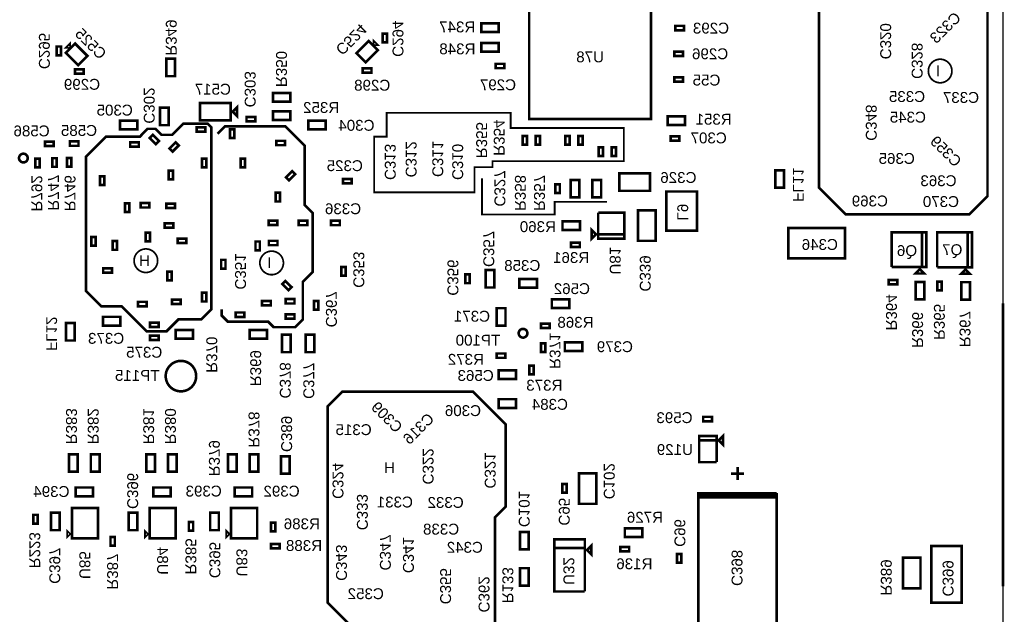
# Model space of a CAD drawing. Extents: x -5 to 85, y -5 to 162.
# Tile 4 of 6: x 28 to 85, y 57 to 92. Entities that reach past the tile are written whole.
import ezdxf
from ezdxf.enums import TextEntityAlignment as Align

# ---------------------------------------------------------------- set-up
doc = ezdxf.new("R2010")
doc.units = 0
for name, color, linetype in [('BG_BASY', 231, 'CONTINUOUS'), ('BG_OUTLINE', 95, 'CONTINUOUS'), ('PG_ASSEMBLY_BOTTOM', 52, 'CONTINUOUS'), ('RD_ASSEMBLY_BOTTOM', 52, 'CONTINUOUS')]:
    doc.layers.add(name, color=color, linetype=linetype)

msp = doc.modelspace()

# ---------------------------------------------------------------- linework, layer by layer
at = {"layer": 'BG_BASY'}
for points, const_width in [([(84.094574, 94.447106), (84.094574, 81.750662), (83.029298, 80.685386), (75.81646, 80.685386), (74.257154, 82.244692), (74.257154, 93.524832), (75.595734, 94.863412), (83.678268, 94.863412), (84.094574, 94.447106)], 0.1524), ([(62.0522, 83.7946), (62.865, 83.7946), (62.865, 85.725), (56.261, 85.725), (56.261, 86.614), (49.022, 86.614), (49.022, 85.217), (48.2854, 85.217), (48.2854, 85.0646)], 0.1016), ([(36.500816, 85.326728), (35.877246, 85.326728), (35.526472, 85.677502), (35.064954, 85.677502), (34.694622, 85.30717), (34.694622, 85.294216), (34.616644, 85.216238), (32.628078, 85.216238), (31.47187, 84.06003), (31.47187, 76.210922), (32.36849, 75.314302), (33.53816, 75.314302), (35.003232, 73.84923), (36.166806, 73.84923), (36.862004, 74.544428), (38.19398, 74.544428), (38.785292, 75.13574), (38.785292, 85.769196), (38.584124, 85.970364), (37.144452, 85.970364), (36.500816, 85.326728)], 0.1524), ([(39.147496, 85.383624), (39.592758, 85.828886), (43.091862, 85.828886), (44.228766, 84.691982), (44.228766, 81.2292), (44.703238, 80.754728), (44.703238, 77.310742), (44.125134, 76.732638), (44.125134, 74.536554), (43.683428, 74.094848), (42.422572, 74.094848), (42.107358, 74.410062), (39.752524, 74.410062), (39.395146, 74.76744), (39.395146, 75.137772)], 0.1524), ([(48.2854, 85.0646), (48.2854, 81.9658), (54.1528, 81.9658), (54.1528, 83.439), (55.1942, 83.439), (55.1942, 83.7946), (62.0522, 83.7946)], 0.1016), ([(61.8744, 81.407), (58.8264, 81.407), (58.8264, 80.6704), (54.5846, 80.6704), (54.5846, 82.7786)], 0.1016), ([(45.578522, 69.148198), (45.578522, 57.99836), (49.230026, 54.346856), (53.596794, 54.346856), (55.338218, 56.08828), (55.338218, 62.975744), (55.961788, 63.599314), (55.961788, 68.420742), (54.051454, 70.331076), (46.43628, 70.331076), (45.578522, 69.473318), (45.578522, 69.148198)], 0.1524)]:
    msp.add_lwpolyline(points, dxfattribs=dict(at, const_width=const_width))
at = {"layer": 'BG_BASY', "const_width": 0.1016}
for points in [[(82.015838, 89.00287, 1), (80.644238, 89.10447, 1), (82.015838, 89.00287)], [(35.6489, 77.924406, 1), (34.2773, 78.026006, 1), (35.6489, 77.924406)], [(42.991024, 77.794358, 1), (41.619424, 77.895958, 1), (42.991024, 77.794358)]]:
    msp.add_lwpolyline(points, format="xyb", dxfattribs=at)
at = {"layer": 'BG_OUTLINE'}
msp.add_lwpolyline([(0, 0), (84.99983, 0), (84.99983, 150.096728), (0, 150.096728)], close=True, dxfattribs=at)
at = {"layer": 'BG_OUTLINE', "const_width": 0.1524}
msp.add_lwpolyline([(84.99983, 58.967624), (84.99983, 75.477624)], dxfattribs=at)
at = {"layer": 'PG_ASSEMBLY_BOTTOM', "const_width": 0.1524}
for points in [[(64.452246, 86.25713), (57.340246, 86.25713), (57.340246, 93.36913), (64.452246, 93.36913), (64.452246, 86.25713)], [(55.55615, 91.323668), (54.54015, 91.323668), (54.54015, 91.831668), (55.55615, 91.831668), (55.55615, 91.323668)], [(65.870074, 91.69019), (66.378074, 91.69019), (66.378074, 91.43619), (65.870074, 91.43619), (65.870074, 91.69019)], [(48.50892, 90.274902), (47.790354, 89.556336), (47.25162, 90.09507), (47.970186, 90.813636), (48.50892, 90.274902)], [(48.463962, 90.5891), (48.284384, 90.768678), (48.284384, 90.5891), (48.463962, 90.5891)], [(48.78197, 90.731086), (48.78197, 91.239086), (49.03597, 91.239086), (49.03597, 90.731086), (48.78197, 90.731086)], [(30.014672, 90.48496), (30.014672, 89.976706), (29.760672, 89.976706), (29.760672, 90.48496), (30.014672, 90.48496)], [(30.517338, 90.609928), (30.33776, 90.43035), (30.517338, 90.43035), (30.517338, 90.609928)], [(30.831536, 90.654886), (31.550102, 89.93632), (31.011368, 89.397586), (30.292802, 90.116152), (30.831536, 90.654886)], [(54.54015, 90.688668), (55.55615, 90.688668), (55.55615, 90.180668), (54.54015, 90.180668), (54.54015, 90.688668)], [(65.819274, 90.190066), (66.327274, 90.190066), (66.327274, 89.936066), (65.819274, 89.936066), (65.819274, 90.190066)], [(36.66617, 89.767156), (36.66617, 88.751156), (36.15817, 88.751156), (36.15817, 89.767156), (36.66617, 89.767156)], [(31.334202, 88.902286), (30.826202, 88.902286), (30.826202, 89.156286), (31.334202, 89.156286), (31.334202, 88.902286)], [(47.62627, 89.207086), (48.13427, 89.207086), (48.13427, 88.953086), (47.62627, 88.953086), (47.62627, 89.207086)], [(55.88635, 89.218516), (55.37835, 89.218516), (55.37835, 89.472516), (55.88635, 89.472516), (55.88635, 89.218516)], [(65.819274, 88.690196), (66.327274, 88.690196), (66.327274, 88.436196), (65.819274, 88.436196), (65.819274, 88.690196)], [(43.399964, 87.262716), (42.383964, 87.262716), (42.383964, 87.770716), (43.399964, 87.770716), (43.399964, 87.262716)], [(35.79114, 85.891116), (35.79114, 86.907116), (36.29914, 86.907116), (36.29914, 85.891116), (35.79114, 85.891116)], [(39.906956, 86.170516), (38.128956, 86.170516), (38.128956, 87.186516), (39.906956, 87.186516), (39.906956, 86.170516)], [(40.287956, 86.424516), (40.287956, 86.932516), (40.033956, 86.678516), (40.287956, 86.424516)], [(34.4678, 85.643466), (33.4518, 85.643466), (33.4518, 86.151466), (34.4678, 86.151466), (34.4678, 85.643466)], [(41.34612, 86.118446), (40.83812, 86.118446), (40.83812, 86.372446), (41.34612, 86.372446), (41.34612, 86.118446)], [(42.38371, 86.70544), (43.39971, 86.705186), (43.39971, 86.197186), (42.38371, 86.19744), (42.38371, 86.70544)], [(44.44873, 86.155276), (45.46473, 86.155276), (45.46473, 85.647276), (44.44873, 85.647276), (44.44873, 86.155276)], [(65.417446, 86.412578), (66.433446, 86.412578), (66.433446, 85.904578), (65.417446, 85.904578), (65.417446, 86.412578)], [(38.4429, 85.511386), (37.9349, 85.511386), (37.9349, 85.765386), (38.4429, 85.765386), (38.4429, 85.511386)], [(40.12946, 85.646006), (40.12946, 85.138006), (39.87546, 85.138006), (39.87546, 85.646006), (40.12946, 85.646006)], [(35.550856, 84.783422), (35.191446, 85.142832), (35.371024, 85.32241), (35.730434, 84.963), (35.550856, 84.783422)], [(57.206388, 85.263736), (57.206388, 84.755736), (56.952388, 84.755736), (56.952388, 85.263736), (57.206388, 85.263736)], [(57.968388, 85.263736), (57.968388, 84.755736), (57.714388, 84.755736), (57.714388, 85.263736), (57.968388, 85.263736)], [(59.70397, 85.263736), (59.70397, 84.755736), (59.44997, 84.755736), (59.44997, 85.263736), (59.70397, 85.263736)], [(60.46597, 85.263736), (60.46597, 84.755736), (60.21197, 84.755736), (60.21197, 85.263736), (60.46597, 85.263736)], [(66.10477, 84.981288), (65.59677, 84.981288), (65.59677, 85.235288), (66.10477, 85.235288), (66.10477, 84.981288)], [(29.080968, 84.933536), (29.588968, 84.933536), (29.588968, 84.679536), (29.080968, 84.679536), (29.080968, 84.933536)], [(31.031434, 84.684616), (30.523434, 84.684616), (30.523434, 84.938616), (31.031434, 84.938616), (31.031434, 84.684616)], [(34.553906, 84.628228), (34.045906, 84.628228), (34.045906, 84.882228), (34.553906, 84.882228), (34.553906, 84.628228)], [(36.344606, 84.52866), (36.704016, 84.88807), (36.883594, 84.708492), (36.524184, 84.349082), (36.344606, 84.52866)], [(42.57294, 84.976716), (43.08094, 84.976716), (43.08094, 84.722716), (42.57294, 84.722716), (42.57294, 84.976716)], [(61.388244, 84.095336), (61.388244, 84.603336), (61.642244, 84.603336), (61.642244, 84.095336), (61.388244, 84.095336)], [(62.404244, 84.603336), (62.404244, 84.095336), (62.150244, 84.095336), (62.150244, 84.603336), (62.404244, 84.603336)], [(28.766516, 83.938872), (28.766516, 83.430872), (28.512516, 83.430872), (28.512516, 83.938872), (28.766516, 83.938872)], [(29.750258, 83.96478), (29.750258, 83.45678), (29.496258, 83.45678), (29.496258, 83.96478), (29.750258, 83.96478)], [(30.620208, 83.968082), (30.620208, 83.460082), (30.366208, 83.460082), (30.366208, 83.968082), (30.620208, 83.968082)], [(38.23589, 83.428586), (38.23589, 83.936586), (38.48989, 83.936586), (38.48989, 83.428586), (38.23589, 83.428586)], [(40.49522, 83.428586), (40.495474, 83.936586), (40.74922, 83.936586), (40.74922, 83.428586), (40.49522, 83.428586)], [(32.28213, 82.390996), (32.28213, 82.898996), (32.53613, 82.898996), (32.53613, 82.390996), (32.28213, 82.390996)], [(36.301172, 82.731102), (36.301172, 83.239102), (36.555172, 83.239102), (36.555172, 82.731102), (36.301172, 82.731102)], [(43.144186, 82.84718), (43.503596, 83.20659), (43.683174, 83.027012), (43.323764, 82.667602), (43.144186, 82.84718)], [(46.469554, 82.749136), (46.977554, 82.749136), (46.977554, 82.495136), (46.469554, 82.495136), (46.469554, 82.749136)], [(64.385952, 82.056732), (62.607952, 82.056732), (62.607952, 83.072732), (64.385952, 83.072732), (64.385952, 82.056732)], [(71.70293, 82.244184), (71.70293, 83.260184), (72.21093, 83.260184), (72.21093, 82.244184), (71.70293, 82.244184)], [(59.128152, 82.437732), (59.128152, 81.929732), (58.874152, 81.929732), (58.874152, 82.437732), (59.128152, 82.437732)], [(60.271152, 82.691732), (60.271152, 81.675732), (59.763152, 81.675732), (59.763152, 82.691732), (60.271152, 82.691732)], [(61.033152, 81.675732), (61.033152, 82.691732), (61.541152, 82.691732), (61.541152, 81.675732), (61.033152, 81.675732)], [(42.80154, 81.941416), (42.80154, 81.433416), (42.54754, 81.433416), (42.54754, 81.941416), (42.80154, 81.941416)], [(65.351152, 79.731616), (65.351152, 82.017616), (67.129152, 82.017616), (67.129152, 79.731616), (65.351152, 79.731616)], [(33.740852, 80.824324), (33.740852, 81.332324), (33.994852, 81.332324), (33.994852, 80.824324), (33.740852, 80.824324)], [(34.660332, 81.337404), (35.168332, 81.337404), (35.168332, 81.083404), (34.660332, 81.083404), (34.660332, 81.337404)], [(36.1569, 81.312004), (36.6649, 81.312004), (36.6649, 81.058004), (36.1569, 81.058004), (36.1569, 81.312004)], [(62.891924, 79.516732), (61.367924, 79.516732), (61.367924, 80.786732)], [(61.367924, 80.786732), (62.891924, 80.786732), (62.891924, 79.262732), (61.367924, 79.262732), (61.367924, 79.516732), (62.891924, 79.516732)], [(63.700152, 79.135732), (63.700152, 80.913732), (64.716152, 80.913732), (64.716152, 79.135732), (63.700152, 79.135732)], [(36.56711, 79.903828), (36.05911, 79.903828), (36.05911, 80.157828), (36.56711, 80.157828), (36.56711, 79.903828)], [(42.642282, 80.063086), (42.133774, 80.063086), (42.133774, 80.317086), (42.642282, 80.317086), (42.642282, 80.063086)], [(44.39412, 80.051656), (43.88612, 80.051656), (43.88612, 80.305656), (44.39412, 80.305656), (44.39412, 80.051656)], [(45.77715, 80.305656), (46.28515, 80.305656), (46.28515, 80.051656), (45.77715, 80.051656), (45.77715, 80.305656)], [(60.301124, 79.770732), (59.285124, 79.770732), (59.285124, 80.278732), (60.301124, 80.278732), (60.301124, 79.770732)], [(61.240924, 79.516732), (60.986924, 79.262732), (60.986924, 79.770732), (61.240924, 79.516732)], [(75.769216, 78.113382), (72.467216, 78.113382), (72.467216, 79.891382), (75.769216, 79.891382), (75.769216, 78.113382)], [(31.77794, 78.855316), (31.77794, 79.363316), (32.03194, 79.363316), (32.03194, 78.855316), (31.77794, 78.855316)], [(35.199828, 79.607156), (35.199828, 79.099156), (34.945828, 79.099156), (34.945828, 79.607156), (35.199828, 79.607156)], [(37.3253, 79.014828), (36.8173, 79.014828), (36.8173, 79.268828), (37.3253, 79.268828), (37.3253, 79.014828)], [(80.271112, 79.639414), (80.271112, 77.607414), (78.493112, 77.607414)], [(78.493112, 77.607414), (78.493112, 79.639414), (80.525112, 79.639414), (80.525112, 77.607414), (80.271112, 77.607414), (80.271112, 79.639414)], [(82.93608, 79.624174), (82.93608, 77.592174), (81.15808, 77.592174)], [(81.15808, 77.592174), (81.15808, 79.624174), (83.19008, 79.624174), (83.19008, 77.592174), (82.93608, 77.592174), (82.93608, 79.624174)], [(33.271206, 79.119222), (33.27146, 78.610968), (33.01746, 78.610968), (33.017206, 79.119222), (33.271206, 79.119222)], [(41.6179, 79.095346), (41.6179, 78.587346), (41.3639, 78.587346), (41.3639, 79.095346), (41.6179, 79.095346)], [(42.64914, 78.880716), (42.14114, 78.880716), (42.14114, 79.134716), (42.64914, 79.134716), (42.64914, 78.880716)], [(59.788552, 79.034132), (60.296552, 79.034132), (60.296552, 78.780132), (59.788552, 78.780132), (59.788552, 79.034132)], [(32.97936, 77.270356), (32.47136, 77.270356), (32.47136, 77.524356), (32.97936, 77.524356), (32.97936, 77.270356)], [(39.35857, 77.517752), (39.35857, 78.025752), (39.61257, 78.025752), (39.61257, 77.517752), (39.35857, 77.517752)], [(46.62043, 77.613256), (46.62043, 77.105256), (46.36643, 77.105256), (46.36643, 77.613256), (46.62043, 77.613256)], [(36.469828, 77.341222), (36.469828, 76.833222), (36.215828, 76.833222), (36.215828, 77.341222), (36.469828, 77.341222)], [(53.607716, 76.66482), (53.607716, 77.17282), (53.861716, 77.17282), (53.861716, 76.66482), (53.607716, 76.66482)], [(54.804056, 76.410058), (54.804056, 77.426058), (55.312056, 77.426058), (55.312056, 76.410058), (54.804056, 76.410058)], [(80.144112, 77.480414), (80.398112, 77.226414), (79.890112, 77.226414), (80.144112, 77.480414)], [(82.80908, 77.465174), (83.06308, 77.211174), (82.55508, 77.211174), (82.80908, 77.465174)], [(43.110404, 76.79309), (43.469814, 76.43368), (43.290236, 76.254102), (42.930826, 76.613512), (43.110404, 76.79309)], [(57.788556, 76.403962), (56.772556, 76.403962), (56.772556, 76.911962), (57.788556, 76.911962), (57.788556, 76.403962)], [(78.324964, 76.841858), (78.832964, 76.841858), (78.832964, 76.587858), (78.324964, 76.587858), (78.324964, 76.841858)], [(80.413098, 76.737718), (80.413098, 75.721718), (79.905098, 75.721718), (79.905098, 76.737718), (80.413098, 76.737718)], [(81.170526, 76.239878), (81.170526, 76.747878), (81.424526, 76.747878), (81.424526, 76.239878), (81.170526, 76.239878)], [(83.078066, 76.722478), (83.078066, 75.706478), (82.570066, 75.706478), (82.570066, 76.722478), (83.078066, 76.722478)], [(38.24097, 75.593956), (38.24097, 76.101956), (38.49497, 76.101956), (38.49497, 75.593956), (38.24097, 75.593956)], [(34.503868, 75.571604), (35.011868, 75.571604), (35.011868, 75.317604), (34.503868, 75.317604), (34.503868, 75.571604)], [(36.99637, 75.449176), (36.48837, 75.449176), (36.48837, 75.703176), (36.99637, 75.703176), (36.99637, 75.449176)], [(41.74998, 75.616816), (42.25798, 75.616816), (42.25798, 75.362816), (41.74998, 75.362816), (41.74998, 75.616816)], [(43.13174, 75.731116), (43.63974, 75.731116), (43.63974, 75.477116), (43.13174, 75.477116), (43.13174, 75.731116)], [(44.77131, 75.117706), (44.77131, 75.625706), (45.02531, 75.625706), (45.02531, 75.117706), (44.77131, 75.117706)], [(58.660792, 75.725274), (59.676792, 75.725274), (59.676792, 75.217274), (58.660792, 75.217274), (58.660792, 75.725274)], [(33.47974, 74.189082), (32.46374, 74.189082), (32.46374, 74.697082), (33.47974, 74.697082), (33.47974, 74.189082)], [(40.70731, 74.694796), (40.19931, 74.694796), (40.19931, 74.948796), (40.70731, 74.948796), (40.70731, 74.694796)], [(43.13174, 74.842116), (43.63974, 74.842116), (43.63974, 74.588116), (43.13174, 74.588116), (43.13174, 74.842116)], [(55.957724, 75.203812), (55.957724, 74.187812), (55.449724, 74.187812), (55.449724, 75.203812), (55.957724, 75.203812)], [(30.30474, 73.315576), (30.30474, 74.331576), (30.81274, 74.331576), (30.81274, 73.315576), (30.30474, 73.315576)], [(35.71494, 74.105516), (35.20694, 74.105516), (35.20694, 74.359516), (35.71494, 74.359516), (35.71494, 74.105516)], [(58.022236, 74.30516), (58.530236, 74.30516), (58.530236, 74.05116), (58.022236, 74.05116), (58.022236, 74.30516)], [(35.20694, 73.597516), (35.71494, 73.597516), (35.71494, 73.343516), (35.20694, 73.343516), (35.20694, 73.597516)], [(36.70554, 73.927716), (37.72154, 73.927716), (37.72154, 73.419716), (36.70554, 73.419716), (36.70554, 73.927716)], [(42.03954, 73.419716), (41.02354, 73.419716), (41.02354, 73.927716), (42.03954, 73.927716), (42.03954, 73.419716)], [(43.41114, 73.648316), (43.41114, 72.632316), (42.90314, 72.632316), (42.90314, 73.648316), (43.41114, 73.648316)], [(44.79544, 73.648316), (44.79544, 72.632316), (44.28744, 72.632316), (44.28744, 73.648316), (44.79544, 73.648316)], [(58.030364, 72.635872), (58.030364, 73.143872), (58.284364, 73.143872), (58.284364, 72.635872), (58.030364, 72.635872)], [(59.42076, 73.211436), (60.43676, 73.211436), (60.43676, 72.703436), (59.42076, 72.703436), (59.42076, 73.211436)], [(55.437278, 72.5551), (55.945278, 72.5551), (55.945278, 72.3011), (55.437278, 72.3011), (55.437278, 72.5551)], [(57.353454, 71.343774), (57.353454, 71.851774), (57.607454, 71.851774), (57.607454, 71.343774), (57.353454, 71.343774)], [(56.577992, 71.058532), (55.561992, 71.058532), (55.561992, 71.566532), (56.577992, 71.566532), (56.577992, 71.058532)], [(55.561992, 69.887338), (56.577992, 69.887338), (56.577992, 69.379338), (55.561992, 69.379338), (55.561992, 69.887338)], [(67.496944, 68.855336), (68.004944, 68.855336), (68.004944, 68.601336), (67.496944, 68.601336), (67.496944, 68.855336)], [(68.40601, 67.480688), (68.66001, 67.734688), (68.66001, 67.226688), (68.40601, 67.480688)], [(68.27901, 66.210688), (67.26301, 66.210688), (67.26301, 67.734688), (68.27901, 67.734688), (68.27901, 67.480688), (67.26301, 67.480688)], [(67.26301, 67.480688), (68.27901, 67.480688), (68.27901, 66.210688)], [(30.481524, 65.648332), (30.481524, 66.664332), (30.989524, 66.664332), (30.989524, 65.648332), (30.481524, 65.648332)], [(31.751524, 65.648332), (31.751524, 66.664332), (32.259524, 66.664332), (32.259524, 65.648332), (31.751524, 65.648332)], [(34.98723, 65.648332), (34.98723, 66.664332), (35.49523, 66.664332), (35.49523, 65.648332), (34.98723, 65.648332)], [(36.25723, 65.648332), (36.25723, 66.664332), (36.76523, 66.664332), (36.76523, 65.648332), (36.25723, 65.648332)], [(39.757096, 65.648332), (39.757096, 66.664332), (40.265096, 66.664332), (40.265096, 65.648332), (39.757096, 65.648332)], [(41.027096, 65.648332), (41.027096, 66.664332), (41.535096, 66.664332), (41.535096, 65.648332), (41.027096, 65.648332)], [(42.852086, 65.540128), (42.852086, 66.556128), (43.360086, 66.556128), (43.360086, 65.540128), (42.852086, 65.540128)], [(60.248546, 63.776352), (60.248546, 65.554352), (61.264546, 65.554352), (61.264546, 63.776352), (60.248546, 63.776352)], [(69.127116, 65.54216), (69.889116, 65.54216)], [(69.508116, 65.92316), (69.508116, 65.16116)], [(59.273948, 64.420242), (59.273948, 64.928242), (59.527948, 64.928242), (59.527948, 64.420242), (59.273948, 64.420242)], [(31.878524, 64.221614), (30.862524, 64.221614), (30.862524, 64.729614), (31.878524, 64.729614), (31.878524, 64.221614)], [(36.417504, 64.221614), (35.401504, 64.221614), (35.401504, 64.729614), (36.417504, 64.729614), (36.417504, 64.221614)], [(41.168066, 64.221614), (40.152066, 64.221614), (40.152066, 64.729614), (41.168066, 64.729614), (41.168066, 64.221614)], [(67.222116, 64.27216), (67.222116, 64.14516), (71.794116, 64.14516), (71.794116, 64.27216), (67.222116, 64.27216), (67.222116, 64.39916), (71.794116, 64.39916)], [(71.794116, 64.39916), (71.794116, 56.77916), (67.222116, 56.77916), (67.222116, 64.27216)], [(29.4259, 62.238382), (29.4259, 63.254382), (29.9339, 63.254382), (29.9339, 62.238382), (29.4259, 62.238382)], [(30.646116, 63.535814), (32.170116, 63.535814), (32.170116, 61.757814), (30.646116, 61.757814), (30.646116, 63.535814)], [(33.96488, 62.238382), (33.96488, 63.254382), (34.47288, 63.254382), (34.47288, 62.238382), (33.96488, 62.238382)], [(35.185096, 63.535814), (36.709096, 63.535814), (36.709096, 61.757814), (35.185096, 61.757814), (35.185096, 63.535814)], [(38.715442, 62.238382), (38.715442, 63.254382), (39.223442, 63.254382), (39.223442, 62.238382), (38.715442, 62.238382)], [(39.935658, 63.535814), (41.459658, 63.535814), (41.459658, 61.757814), (39.935658, 61.757814), (39.935658, 63.535814)], [(28.386786, 62.625478), (28.386786, 63.133478), (28.640786, 63.133478), (28.640786, 62.625478), (28.386786, 62.625478)], [(37.471858, 62.202314), (37.471858, 62.710314), (37.725858, 62.710314), (37.725858, 62.202314), (37.471858, 62.202314)], [(42.26433, 62.164468), (42.26433, 62.672468), (42.51833, 62.672468), (42.51833, 62.164468), (42.26433, 62.164468)], [(30.519116, 62.011814), (30.392116, 61.884814), (30.392116, 62.138814), (30.519116, 62.011814)], [(35.058096, 62.011814), (34.931096, 61.884814), (34.931096, 62.138814), (35.058096, 62.011814)], [(39.808658, 62.011814), (39.681658, 61.884814), (39.681658, 62.138814), (39.808658, 62.011814)], [(56.795924, 61.113924), (56.795924, 62.129924), (57.303924, 62.129924), (57.303924, 61.113924), (56.795924, 61.113924)], [(62.922658, 62.343792), (63.938658, 62.343792), (63.938658, 61.835792), (62.922658, 61.835792), (62.922658, 62.343792)], [(33.152842, 61.840618), (33.152842, 61.332618), (32.898842, 61.332618), (32.898842, 61.840618), (33.152842, 61.840618)], [(42.780712, 61.1759), (42.272712, 61.1759), (42.272712, 61.4299), (42.780712, 61.4299), (42.780712, 61.1759)], [(60.588398, 58.657998), (58.810398, 58.657998), (58.810398, 61.705998), (60.588398, 61.705998), (60.588398, 61.197998), (58.810398, 61.197998)], [(60.715398, 61.070998), (60.969398, 61.324998), (60.969398, 60.816998), (60.715398, 61.070998)], [(58.810398, 61.197998), (60.588398, 61.197998), (60.588398, 58.657998)], [(62.668658, 61.258958), (63.176658, 61.258958), (63.176658, 61.004958), (62.668658, 61.004958), (62.668658, 61.258958)], [(82.589116, 61.313822), (82.589116, 58.011822), (80.811116, 58.011822), (80.811116, 61.313822), (82.589116, 61.313822)], [(66.228468, 60.84316), (66.228468, 60.33516), (65.974468, 60.33516), (65.974468, 60.84316), (66.228468, 60.84316)], [(80.184752, 60.625228), (80.184752, 58.847228), (79.168752, 58.847228), (79.168752, 60.625228), (80.184752, 60.625228)], [(57.303924, 60.019946), (57.303924, 59.003946), (56.795924, 59.003946), (56.795924, 60.019946), (57.303924, 60.019946)]]:
    msp.add_lwpolyline(points, dxfattribs=at)
for points in [[(28.066746, 83.96986, 1), (27.558746, 83.96986, 1), (28.066746, 83.96986)], [(57.234074, 73.738486, 1), (56.726074, 73.738486, 1), (57.234074, 73.738486)], [(37.89934, 71.235316, 1), (36.12134, 71.235316, 1), (37.89934, 71.235316)]]:
    msp.add_lwpolyline(points, format="xyb", dxfattribs=at)

# ---------------------------------------------------------------- texts
at = {"layer": 'BG_BASY', "width": 1.04}
for p in [(81.080102, 88.7476), (42.055542, 77.545438)]:
    msp.add_text('I', height=0.635, dxfattribs=at).set_placement(p)
at = {"layer": 'BG_BASY', "text_generation_flag": 2, "width": 1.04}
for p in [(35.207448, 77.662024), (49.503584, 65.569338)]:
    msp.add_text('H', height=0.635, dxfattribs=at).set_placement(p)
at = {"layer": 'RD_ASSEMBLY_BOTTOM', "text_generation_flag": 2, "width": 1.04}
for s, rotation, p in [('R349', 270, (36.128452, 89.94648)), ('C525', 315, (32.269684, 89.68105)), ('C524', 225, (45.984414, 90.375994)), ('R350', 270, (42.562018, 88.1126)), ('C302', 270, (34.840418, 85.979)), ('R358', 270, (56.506364, 80.8736)), ('R357', 270, (57.624218, 80.8736)), ('FL11', 270, (72.737218, 81.407)), ('L9', 270, (65.986152, 80.315816)), ('C357', 270, (54.66207, 77.607668)), ('U81', 270, (62.043564, 77.1652)), ('C339', 270, (63.796418, 76.1746)), ('R366', 270, (79.696564, 72.8726)), ('R367', 270, (82.465164, 72.9234)), ('FL12', 270, (29.143706, 72.69988)), ('R370', 270, (38.490906, 71.42988)), ('R369', 270, (41.056306, 70.64248)), ('C378', 270, (42.783252, 69.93128)), ('C377', 270, (44.154852, 69.90588)), ('R383', 270, (30.303724, 67.248532)), ('R382', 270, (31.573724, 67.248532)), ('R381', 270, (34.80943, 67.248532)), ('R380', 270, (36.07943, 67.248532)), ('R378', 270, (40.9575, 67.056)), ('C389', 270, (42.8625, 66.802)), ('R379', 270, (38.643306, 65.38468)), ('C102', 270, (61.696346, 64.041528)), ('C396', 270, (33.875218, 63.4746)), ('C101', 270, (56.73217, 62.41669)), ('C397', 270, (29.328618, 59.1058)), ('U85', 270, (31.080964, 59.3852)), ('U84', 270, (35.6235, 59.6392)), ('C395', 270, (38.6715, 59.436)), ('U83', 270, (40.250364, 59.5376)), ('C398', 270, (69.155564, 58.9788)), ('R389', 270, (77.867764, 58.42)), ('C399', 270, (81.474564, 58.3692)), ('R133', 270, (55.7784, 57.96407))]:
    msp.add_text(s, height=0.635, rotation=rotation, dxfattribs=at).set_placement(p)
for s, rotation, p in [('C323', 45, (81.853278, 91.360752)), ('C294', 270, (49.362106, 90.93708)), ('C320', 270, (77.83195, 90.790014)), ('C295', 270, (28.719018, 90.2208)), ('C328', 270, (79.668878, 89.646252)), ('C303', 270, (40.733218, 87.9856)), ('C348', 270, (76.992226, 86.034372)), ('R355', 270, (54.246018, 85.0138)), ('R354', 270, (55.273956, 85.159596)), ('C359', 315, (81.43875, 84.143088)), ('C313', 270, (48.912018, 83.7438)), ('C312', 270, (50.131218, 83.8962)), ('C311', 270, (51.685698, 83.917536)), ('C310', 270, (52.849018, 83.7438)), ('R792', 270, (28.280868, 81.905856)), ('R747', 270, (29.257498, 81.9531)), ('R746', 270, (30.219904, 81.915508)), ('C327', 270, (55.312564, 82.1944)), ('C351', 270, (40.170354, 77.344524)), ('C353', 270, (47.075852, 77.44968)), ('C356', 270, (52.569618, 76.9874)), ('C367', 270, (45.475906, 75.13828)), ('R364', 270, (78.172564, 74.9554)), ('R365', 270, (80.966818, 74.3966)), ('R371', 270, (58.532014, 72.712072)), ('C309', 315, (48.807878, 68.619624)), ('C316', 45, (51.100736, 67.942206)), ('C322', 270, (51.121564, 65.963292)), ('C321', 270, (54.74589, 65.724786)), ('C324', 270, (45.860462, 65.11925)), ('C333', 270, (47.282608, 63.291212)), ('C95', 270, (59.069224, 63.314834)), ('C96', 270, (65.82029, 62.074552)), ('R223', 270, (28.161488, 61.063378)), ('R385', 270, (37.2745, 60.706)), ('C347', 270, (48.625506, 60.93968)), ('C341', 270, (49.97196, 60.785502)), ('C343', 270, (46.06417, 60.335414)), ('R387', 270, (32.7025, 59.817)), ('U32', 270, (59.340242, 59.848496)), ('C355', 270, (52.141882, 58.965592)), ('C362', 270, (54.387242, 58.488072))]:
    msp.add_text(s, height=0.635, rotation=rotation, dxfattribs=at).set_placement(p, align=Align.CENTER)
for s, p in [('R347', (54.196488, 91.309698)), ('R348', (54.204108, 90.028776)), ('C517', (39.9288, 87.672418)), ('C305', (34.200084, 86.450932)), ('R352', (46.2534, 86.605618)), ('R351', (69.1642, 85.919564)), ('C304', (48.3108, 85.564218)), ('C326', (67.1068, 82.516218)), ('R360', (58.9026, 79.646018)), ('C346', (75.3618, 78.604618)), ('Q6', (79.9846, 78.249018)), ('Q7', (82.6262, 78.299818)), ('C358', (57.991756, 77.378814)), ('C562', (60.888626, 76.025502)), ('C371', (55.055516, 74.415142)), ('C373', (33.698688, 73.123298)), ('TP100', (55.6514, 73.016618)), ('C379', (63.3984, 72.635618)), ('TP115', (35.7632, 70.959218)), ('C563', (55.270908, 70.954646)), ('C384', (59.603132, 69.268086)), ('U129', (66.900298, 66.627756)), ('C394', (30.5054, 64.177418)), ('C393', (39.3954, 64.202818)), ('C392', (43.942, 64.1985)), ('R726', (65.154048, 62.674754))]:
    msp.add_text(s, height=0.635, dxfattribs=at).set_placement(p)
for s, p in [('C293', (67.952874, 91.241118)), ('C296', (67.902074, 89.740994)), ('U78', (60.896246, 89.55913)), ('C299', (31.234888, 87.956898)), ('C298', (48.176688, 87.905844)), ('C297', (55.517288, 87.931498)), ('C55', (67.691, 88.205818)), ('C335', (79.396844, 87.244936)), ('C337', (82.547206, 87.190834)), ('C345', (79.445866, 86.041738)), ('C586', (28.292044, 85.236558)), ('C585', (31.058866, 85.262466)), ('C307', (67.818, 84.827618)), ('C365', (78.796134, 83.628738)), ('C325', (46.576488, 83.206844)), ('C363', (81.23428, 82.328004)), ('C369', (77.227684, 81.144872)), ('C370', (81.376012, 81.110582)), ('C336', (46.474888, 80.692244)), ('R361', (59.7916, 77.842364)), ('R368', (60.04306, 74.059034)), ('C375', (34.867088, 72.310498)), ('R372', (53.6448, 71.899018)), ('R373', (58.226706, 70.385178)), ('C306', (53.47462, 68.901818)), ('C593', (65.823592, 68.4911)), ('C315', (47.090838, 67.79006)), ('C331', (49.49825, 63.562738)), ('C332', (52.462684, 63.53937)), ('R386', (44.069, 62.2935)), ('C338', (52.198778, 61.980826)), ('R388', (44.196, 61.0235)), ('C342', (53.584602, 60.920122)), ('R136', (63.48222, 59.959494)), ('C352', (47.800006, 58.209688))]:
    msp.add_text(s, height=0.635, dxfattribs=at).set_placement(p, align=Align.CENTER)

doc.saveas('drawing.dxf')
